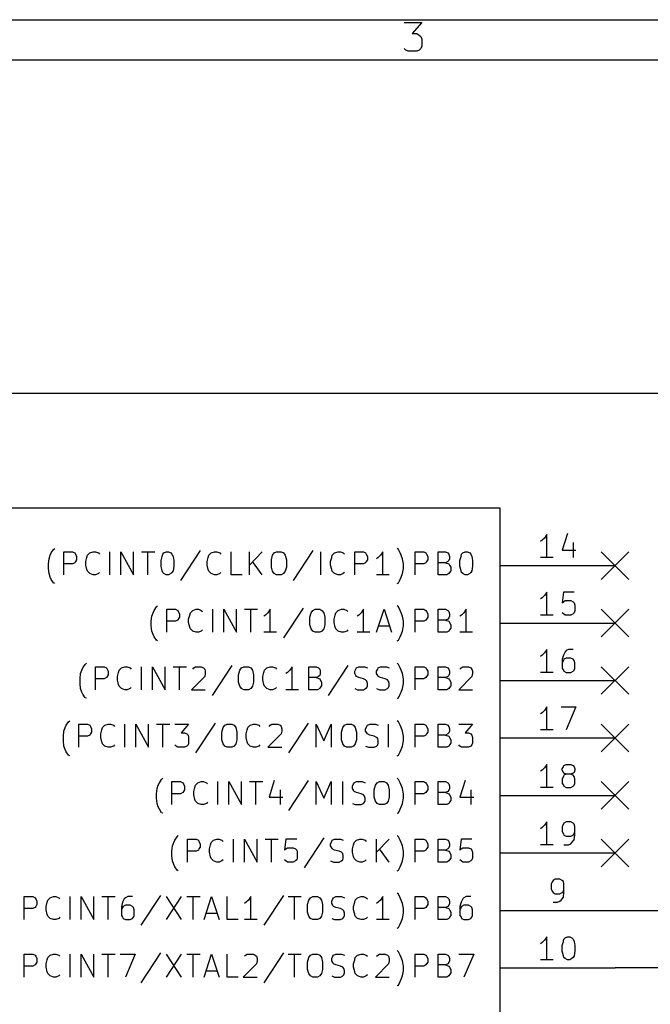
# Model space of a CAD drawing. Extents: x 4000 to 113000, y 4000 to 78670.
# Tile 7 of 9: x 51640 to 62613, y 61535 to 78670. Entities that reach past the tile are written whole.
import ezdxf

# ---------------------------------------------------------------- set-up
doc = ezdxf.new("R2010")
doc.units = 0
for name, color, linetype in [('BLACK', 1, 'CONTINUOUS'), ('BLUE', 2, 'CONTINUOUS'), ('CYAN', 4, 'CONTINUOUS'), ('GREEN', 3, 'CONTINUOUS'), ('LIGHTYELLOW', 24, 'CONTINUOUS'), ('RED', 5, 'CONTINUOUS')]:
    doc.layers.add(name, color=color, linetype=linetype)

msp = doc.modelspace()

# ---------------------------------------------------------------- linework, layer by layer
at = {"layer": 'BLACK'}
for p, q in [((4000, 78670), (113000, 78670)), ((58330, 78620), (58640, 78620)), ((58640, 78620), (58470, 78430)), ((58470, 78430), (58550, 78430)), ((58550, 78430), (58590, 78400)), ((58590, 78400), (58620, 78380)), ((58620, 78380), (58640, 78330)), ((58640, 78330), (58640, 78210)), ((58360, 78140), (58330, 78170)), ((58400, 78120), (58360, 78140)), ((58590, 78140), (58550, 78120)), ((58620, 78170), (58590, 78140)), ((58640, 78210), (58620, 78170)), ((4700, 77970), (112300, 77970)), ((58550, 78120), (58400, 78120))]:
    msp.add_line(p, q, dxfattribs=at)
at = {"layer": 'BLUE'}
for p, q in [((61760, 69410), (62240, 68930)), ((62240, 69410), (61760, 68930)), ((61760, 68410), (62240, 67930)), ((62240, 68410), (61760, 67930)), ((61760, 67410), (62240, 66930)), ((62240, 67410), (61760, 66930)), ((61760, 66410), (62240, 65930)), ((62240, 66410), (61760, 65930)), ((61760, 65410), (62240, 64930)), ((62240, 65410), (61760, 64930)), ((61760, 64410), (62240, 63930)), ((62240, 64410), (61760, 63930))]:
    msp.add_line(p, q, dxfattribs=at)
at = {"layer": 'CYAN'}
for p, q in [((52190, 69390), (52230, 69450)), ((52230, 69450), (52250, 69470)), ((52410, 69010), (52410, 69410)), ((52410, 69410), (52560, 69410)), ((52560, 69410), (52600, 69390)), ((52860, 69390), (52920, 69410)), ((52920, 69410), (52960, 69410)), ((52960, 69410), (53010, 69390)), ((53210, 69010), (53210, 69410)), ((53400, 69010), (53400, 69410)), ((53400, 69410), (53620, 69010)), ((53620, 69010), (53620, 69410)), ((53760, 69410), (53990, 69410)), ((53870, 69010), (53870, 69410)), ((54150, 69390), (54190, 69410)), ((54190, 69410), (54230, 69410)), ((54230, 69410), (54270, 69390)), ((54780, 69430), (54440, 68910)), ((54970, 69390), (55030, 69410)), ((55030, 69410), (55070, 69410)), ((55070, 69410), (55120, 69390)), ((55320, 69010), (55320, 69410)), ((55640, 69010), (55640, 69410)), ((55860, 69410), (55640, 69180)), ((56070, 69390), (56110, 69410)), ((56110, 69410), (56190, 69410)), ((56190, 69410), (56230, 69390)), ((56740, 69430), (56400, 68910)), ((56880, 69010), (56880, 69410)), ((57120, 69390), (57180, 69410)), ((57180, 69410), (57220, 69410)), ((57220, 69410), (57270, 69390)), ((57470, 69010), (57470, 69410)), ((57470, 69410), (57620, 69410)), ((57620, 69410), (57660, 69390)), ((57960, 69410), (57920, 69350)), ((57960, 69010), (57960, 69410)), ((58230, 69450), (58210, 69470)), ((58260, 69390), (58230, 69450)), ((58520, 69010), (58520, 69410)), ((58520, 69410), (58670, 69410)), ((58670, 69410), (58710, 69390)), ((58920, 69010), (58920, 69410)), ((58920, 69410), (59050, 69410)), ((59050, 69410), (59090, 69390)), ((59350, 69390), (59390, 69410)), ((59390, 69410), (59430, 69410)), ((59430, 69410), (59470, 69390)), ((52140, 69200), (52150, 69290)), ((52150, 69290), (52170, 69350)), ((52170, 69350), (52190, 69390)), ((52600, 69390), (52610, 69370)), ((52610, 69240), (52600, 69220)), ((52610, 69370), (52630, 69330)), ((52630, 69270), (52610, 69240)), ((52630, 69330), (52630, 69270)), ((52790, 69240), (52810, 69310)), ((52790, 69180), (52790, 69240)), ((52810, 69310), (52820, 69350)), ((52820, 69350), (52860, 69390)), ((53010, 69390), (53030, 69370)), ((54100, 69260), (54120, 69330)), ((54100, 69160), (54100, 69260)), ((54120, 69330), (54130, 69370)), ((54130, 69370), (54150, 69390)), ((54270, 69390), (54290, 69370)), ((54290, 69370), (54310, 69330)), ((54310, 69330), (54320, 69260)), ((54320, 69260), (54320, 69160)), ((54900, 69240), (54920, 69310)), ((54900, 69180), (54900, 69240)), ((54920, 69310), (54930, 69350)), ((54930, 69350), (54970, 69390)), ((55120, 69390), (55140, 69370)), ((55860, 69010), (55690, 69240)), ((56020, 69270), (56040, 69350)), ((56020, 69140), (56020, 69270)), ((56040, 69350), (56070, 69390)), ((56230, 69390), (56260, 69350)), ((56260, 69350), (56280, 69270)), ((56280, 69270), (56280, 69140)), ((57050, 69240), (57070, 69310)), ((57050, 69180), (57050, 69240)), ((57070, 69310), (57080, 69350)), ((57080, 69350), (57120, 69390)), ((57270, 69390), (57290, 69370)), ((57660, 69390), (57670, 69370)), ((57670, 69240), (57660, 69220)), ((57670, 69370), (57690, 69330)), ((57690, 69270), (57670, 69240)), ((57690, 69330), (57690, 69270)), ((57880, 69310), (57850, 69290)), ((57920, 69350), (57880, 69310)), ((58280, 69350), (58260, 69390)), ((58300, 69290), (58280, 69350)), ((58320, 69200), (58300, 69290)), ((58710, 69390), (58720, 69370)), ((58720, 69240), (58710, 69220)), ((58720, 69370), (58740, 69330)), ((58740, 69270), (58720, 69240)), ((58740, 69330), (58740, 69270)), ((59090, 69240), (59050, 69220)), ((59090, 69390), (59110, 69370)), ((59110, 69260), (59090, 69240)), ((59110, 69370), (59120, 69330)), ((59120, 69290), (59110, 69260)), ((59120, 69330), (59120, 69290)), ((59300, 69260), (59320, 69330)), ((59300, 69160), (59300, 69260)), ((59320, 69330), (59330, 69370)), ((59330, 69370), (59350, 69390)), ((59470, 69390), (59490, 69370)), ((59490, 69370), (59510, 69330)), ((59510, 69330), (59520, 69260)), ((59520, 69260), (59520, 69160)), ((52140, 69120), (52140, 69200)), ((52150, 69030), (52140, 69120)), ((52560, 69200), (52410, 69200)), ((52600, 69220), (52560, 69200)), ((52810, 69100), (52790, 69180)), ((52820, 69070), (52810, 69100)), ((52860, 69030), (52820, 69070)), ((54120, 69080), (54100, 69160)), ((54130, 69050), (54120, 69080)), ((54310, 69080), (54290, 69050)), ((54320, 69160), (54310, 69080)), ((54920, 69100), (54900, 69180)), ((54930, 69070), (54920, 69100)), ((54970, 69030), (54930, 69070)), ((56040, 69070), (56020, 69140)), ((56070, 69030), (56040, 69070)), ((56260, 69070), (56230, 69030)), ((56280, 69140), (56260, 69070)), ((57070, 69100), (57050, 69180)), ((57080, 69070), (57070, 69100)), ((57120, 69030), (57080, 69070)), ((57620, 69200), (57470, 69200)), ((57660, 69220), (57620, 69200)), ((58300, 69030), (58320, 69120)), ((58320, 69120), (58320, 69200)), ((58670, 69200), (58520, 69200)), ((58710, 69220), (58670, 69200)), ((59050, 69220), (58920, 69220)), ((59050, 69220), (59110, 69200)), ((59110, 69200), (59120, 69180)), ((59120, 69180), (59140, 69140)), ((59140, 69080), (59120, 69050)), ((59140, 69140), (59140, 69080)), ((59320, 69080), (59300, 69160)), ((59330, 69050), (59320, 69080)), ((59510, 69080), (59490, 69050)), ((59520, 69160), (59510, 69080)), ((52170, 68970), (52150, 69030)), ((52190, 68930), (52170, 68970)), ((52230, 68870), (52190, 68930)), ((52920, 69010), (52860, 69030)), ((52960, 69010), (52920, 69010)), ((53010, 69030), (52960, 69010)), ((53030, 69050), (53010, 69030)), ((54150, 69030), (54130, 69050)), ((54190, 69010), (54150, 69030)), ((54230, 69010), (54190, 69010)), ((54270, 69030), (54230, 69010)), ((54290, 69050), (54270, 69030)), ((55030, 69010), (54970, 69030)), ((55070, 69010), (55030, 69010)), ((55120, 69030), (55070, 69010)), ((55140, 69050), (55120, 69030)), ((55510, 69010), (55320, 69010)), ((56110, 69010), (56070, 69030)), ((56190, 69010), (56110, 69010)), ((56230, 69030), (56190, 69010)), ((57180, 69010), (57120, 69030)), ((57220, 69010), (57180, 69010)), ((57270, 69030), (57220, 69010)), ((57290, 69050), (57270, 69030)), ((58070, 69010), (57850, 69010)), ((58230, 68870), (58260, 68930)), ((58260, 68930), (58280, 68970)), ((58280, 68970), (58300, 69030)), ((59070, 69010), (58920, 69010)), ((59110, 69030), (59070, 69010)), ((59120, 69050), (59110, 69030)), ((59350, 69030), (59330, 69050)), ((59390, 69010), (59350, 69030)), ((59430, 69010), (59390, 69010)), ((59470, 69030), (59430, 69010)), ((59490, 69050), (59470, 69030)), ((52250, 68860), (52230, 68870)), ((58210, 68860), (58230, 68870)), ((53960, 68350), (53980, 68390)), ((53980, 68390), (54020, 68450)), ((54020, 68450), (54040, 68470)), ((54200, 68010), (54200, 68410)), ((54200, 68410), (54350, 68410)), ((54350, 68410), (54390, 68390)), ((54390, 68390), (54400, 68370)), ((54400, 68370), (54420, 68330)), ((54610, 68350), (54650, 68390)), ((54650, 68390), (54710, 68410)), ((54710, 68410), (54750, 68410)), ((54750, 68410), (54800, 68390)), ((54800, 68390), (54820, 68370)), ((55000, 68010), (55000, 68410)), ((55190, 68010), (55190, 68410)), ((55190, 68410), (55410, 68010)), ((55410, 68010), (55410, 68410)), ((55550, 68410), (55780, 68410)), ((55660, 68010), (55660, 68410)), ((56000, 68410), (55960, 68350)), ((56000, 68010), (56000, 68410)), ((56570, 68430), (56230, 67910)), ((56710, 68350), (56740, 68390)), ((56740, 68390), (56780, 68410)), ((56780, 68410), (56860, 68410)), ((56860, 68410), (56900, 68390)), ((56900, 68390), (56930, 68350)), ((57140, 68350), (57180, 68390)), ((57180, 68390), (57240, 68410)), ((57240, 68410), (57280, 68410)), ((57280, 68410), (57330, 68390)), ((57330, 68390), (57350, 68370)), ((57620, 68410), (57580, 68350)), ((57620, 68010), (57620, 68410)), ((57850, 68010), (57980, 68410)), ((57980, 68410), (58110, 68010)), ((58230, 68450), (58210, 68470)), ((58260, 68390), (58230, 68450)), ((58280, 68350), (58260, 68390)), ((58520, 68010), (58520, 68410)), ((58520, 68410), (58670, 68410)), ((58670, 68410), (58710, 68390)), ((58710, 68390), (58720, 68370)), ((58720, 68370), (58740, 68330)), ((58920, 68010), (58920, 68410)), ((58920, 68410), (59050, 68410)), ((59050, 68410), (59090, 68390)), ((59090, 68390), (59110, 68370)), ((59110, 68370), (59120, 68330)), ((59410, 68410), (59370, 68350)), ((59410, 68010), (59410, 68410)), ((53930, 68200), (53940, 68290)), ((53930, 68120), (53930, 68200)), ((53940, 68290), (53960, 68350)), ((54350, 68200), (54200, 68200)), ((54390, 68220), (54350, 68200)), ((54400, 68240), (54390, 68220)), ((54420, 68270), (54400, 68240)), ((54420, 68330), (54420, 68270)), ((54580, 68240), (54600, 68310)), ((54580, 68180), (54580, 68240)), ((54600, 68310), (54610, 68350)), ((55920, 68310), (55890, 68290)), ((55960, 68350), (55920, 68310)), ((56690, 68270), (56710, 68350)), ((56690, 68140), (56690, 68270)), ((56930, 68350), (56950, 68270)), ((56950, 68270), (56950, 68140)), ((57110, 68240), (57130, 68310)), ((57110, 68180), (57110, 68240)), ((57130, 68310), (57140, 68350)), ((57540, 68310), (57510, 68290)), ((57580, 68350), (57540, 68310)), ((58300, 68290), (58280, 68350)), ((58320, 68200), (58300, 68290)), ((58320, 68120), (58320, 68200)), ((58670, 68200), (58520, 68200)), ((58710, 68220), (58670, 68200)), ((58720, 68240), (58710, 68220)), ((58740, 68270), (58720, 68240)), ((58740, 68330), (58740, 68270)), ((59050, 68220), (58920, 68220)), ((59090, 68240), (59050, 68220)), ((59050, 68220), (59110, 68200)), ((59110, 68260), (59090, 68240)), ((59120, 68290), (59110, 68260)), ((59110, 68200), (59120, 68180)), ((59120, 68330), (59120, 68290)), ((59330, 68310), (59300, 68290)), ((59370, 68350), (59330, 68310)), ((53940, 68030), (53930, 68120)), ((53960, 67970), (53940, 68030)), ((54600, 68100), (54580, 68180)), ((54610, 68070), (54600, 68100)), ((54650, 68030), (54610, 68070)), ((54710, 68010), (54650, 68030)), ((54800, 68030), (54750, 68010)), ((54820, 68050), (54800, 68030)), ((56710, 68070), (56690, 68140)), ((56740, 68030), (56710, 68070)), ((56780, 68010), (56740, 68030)), ((56900, 68030), (56860, 68010)), ((56930, 68070), (56900, 68030)), ((56950, 68140), (56930, 68070)), ((57130, 68100), (57110, 68180)), ((57140, 68070), (57130, 68100)), ((57180, 68030), (57140, 68070)), ((57240, 68010), (57180, 68030)), ((57330, 68030), (57280, 68010)), ((57350, 68050), (57330, 68030)), ((57890, 68120), (58080, 68120)), ((58280, 67970), (58300, 68030)), ((58300, 68030), (58320, 68120)), ((59110, 68030), (59070, 68010)), ((59120, 68050), (59110, 68030)), ((59120, 68180), (59140, 68140)), ((59140, 68080), (59120, 68050)), ((59140, 68140), (59140, 68080)), ((53980, 67930), (53960, 67970)), ((54020, 67870), (53980, 67930)), ((54040, 67860), (54020, 67870)), ((54750, 68010), (54710, 68010)), ((56110, 68010), (55890, 68010)), ((56860, 68010), (56780, 68010)), ((57280, 68010), (57240, 68010)), ((57730, 68010), (57510, 68010)), ((58210, 67860), (58230, 67870)), ((58230, 67870), (58260, 67930)), ((58260, 67930), (58280, 67970)), ((59070, 68010), (58920, 68010)), ((59520, 68010), (59300, 68010)), ((52700, 67290), (52720, 67350)), ((52720, 67350), (52740, 67390)), ((52740, 67390), (52780, 67450)), ((52780, 67450), (52800, 67470)), ((52960, 67010), (52960, 67410)), ((52960, 67410), (53110, 67410)), ((53110, 67410), (53150, 67390)), ((53150, 67390), (53160, 67370)), ((53160, 67370), (53180, 67330)), ((53360, 67310), (53370, 67350)), ((53370, 67350), (53410, 67390)), ((53410, 67390), (53470, 67410)), ((53470, 67410), (53510, 67410)), ((53510, 67410), (53560, 67390)), ((53560, 67390), (53580, 67370)), ((53760, 67010), (53760, 67410)), ((53950, 67010), (53950, 67410)), ((53950, 67410), (54170, 67010)), ((54170, 67010), (54170, 67410)), ((54310, 67410), (54540, 67410)), ((54420, 67010), (54420, 67410)), ((54650, 67370), (54670, 67390)), ((54670, 67390), (54700, 67410)), ((54700, 67410), (54800, 67410)), ((54800, 67410), (54840, 67390)), ((54840, 67390), (54860, 67370)), ((54860, 67370), (54870, 67330)), ((55330, 67430), (54990, 66910)), ((55450, 67270), (55470, 67350)), ((55470, 67350), (55500, 67390)), ((55500, 67390), (55540, 67410)), ((55540, 67410), (55620, 67410)), ((55620, 67410), (55660, 67390)), ((55660, 67390), (55690, 67350)), ((55690, 67350), (55710, 67270)), ((55890, 67310), (55900, 67350)), ((55900, 67350), (55940, 67390)), ((55940, 67390), (56000, 67410)), ((56000, 67410), (56040, 67410)), ((56040, 67410), (56090, 67390)), ((56090, 67390), (56110, 67370)), ((56340, 67350), (56300, 67310)), ((56380, 67410), (56340, 67350)), ((56380, 67010), (56380, 67410)), ((56670, 67010), (56670, 67410)), ((56670, 67410), (56800, 67410)), ((56800, 67410), (56840, 67390)), ((56840, 67390), (56860, 67370)), ((56860, 67370), (56870, 67330)), ((57350, 67430), (57010, 66910)), ((57470, 67330), (57490, 67370)), ((57490, 67370), (57500, 67390)), ((57500, 67390), (57540, 67410)), ((57540, 67410), (57640, 67410)), ((57640, 67410), (57690, 67390)), ((57850, 67330), (57870, 67370)), ((57870, 67370), (57880, 67390)), ((57880, 67390), (57920, 67410)), ((57920, 67410), (58020, 67410)), ((58020, 67410), (58070, 67390)), ((58230, 67450), (58210, 67470)), ((58260, 67390), (58230, 67450)), ((58280, 67350), (58260, 67390)), ((58300, 67290), (58280, 67350)), ((58520, 67010), (58520, 67410)), ((58520, 67410), (58670, 67410)), ((58670, 67410), (58710, 67390)), ((58710, 67390), (58720, 67370)), ((58720, 67370), (58740, 67330)), ((58920, 67010), (58920, 67410)), ((58920, 67410), (59050, 67410)), ((59050, 67410), (59090, 67390)), ((59090, 67390), (59110, 67370)), ((59110, 67370), (59120, 67330)), ((59300, 67370), (59320, 67390)), ((59320, 67390), (59350, 67410)), ((59350, 67410), (59450, 67410)), ((59450, 67410), (59490, 67390)), ((59490, 67390), (59510, 67370)), ((59510, 67370), (59520, 67330)), ((52690, 67200), (52700, 67290)), ((52690, 67120), (52690, 67200)), ((53110, 67200), (52960, 67200)), ((53150, 67220), (53110, 67200)), ((53160, 67240), (53150, 67220)), ((53180, 67270), (53160, 67240)), ((53180, 67330), (53180, 67270)), ((53340, 67240), (53360, 67310)), ((53340, 67180), (53340, 67240)), ((53360, 67100), (53340, 67180)), ((54860, 67240), (54630, 67010)), ((54870, 67290), (54860, 67240)), ((54870, 67330), (54870, 67290)), ((55450, 67140), (55450, 67270)), ((55710, 67270), (55710, 67140)), ((55870, 67240), (55890, 67310)), ((55870, 67180), (55870, 67240)), ((55890, 67100), (55870, 67180)), ((56300, 67310), (56270, 67290)), ((56800, 67220), (56670, 67220)), ((56840, 67240), (56800, 67220)), ((56800, 67220), (56860, 67200)), ((56860, 67260), (56840, 67240)), ((56870, 67290), (56860, 67260)), ((56860, 67200), (56870, 67180)), ((56870, 67330), (56870, 67290)), ((56870, 67180), (56890, 67140)), ((57470, 67290), (57470, 67330)), ((57490, 67260), (57470, 67290)), ((57500, 67240), (57490, 67260)), ((57540, 67220), (57500, 67240)), ((57620, 67200), (57540, 67220)), ((57660, 67180), (57620, 67200)), ((57680, 67160), (57660, 67180)), ((57850, 67290), (57850, 67330)), ((57870, 67260), (57850, 67290)), ((57880, 67240), (57870, 67260)), ((57920, 67220), (57880, 67240)), ((58000, 67200), (57920, 67220)), ((58040, 67180), (58000, 67200)), ((58060, 67160), (58040, 67180)), ((58320, 67200), (58300, 67290)), ((58320, 67120), (58320, 67200)), ((58670, 67200), (58520, 67200)), ((58710, 67220), (58670, 67200)), ((58720, 67240), (58710, 67220)), ((58740, 67270), (58720, 67240)), ((58740, 67330), (58740, 67270)), ((59050, 67220), (58920, 67220)), ((59090, 67240), (59050, 67220)), ((59050, 67220), (59110, 67200)), ((59110, 67260), (59090, 67240)), ((59120, 67290), (59110, 67260)), ((59110, 67200), (59120, 67180)), ((59120, 67330), (59120, 67290)), ((59120, 67180), (59140, 67140)), ((59510, 67240), (59280, 67010)), ((59520, 67290), (59510, 67240)), ((59520, 67330), (59520, 67290)), ((52700, 67030), (52690, 67120)), ((52720, 66970), (52700, 67030)), ((53370, 67070), (53360, 67100)), ((53410, 67030), (53370, 67070)), ((53470, 67010), (53410, 67030)), ((53510, 67010), (53470, 67010)), ((53560, 67030), (53510, 67010)), ((53580, 67050), (53560, 67030)), ((54630, 67010), (54870, 67010)), ((55470, 67070), (55450, 67140)), ((55500, 67030), (55470, 67070)), ((55540, 67010), (55500, 67030)), ((55620, 67010), (55540, 67010)), ((55660, 67030), (55620, 67010)), ((55690, 67070), (55660, 67030)), ((55710, 67140), (55690, 67070)), ((55900, 67070), (55890, 67100)), ((55940, 67030), (55900, 67070)), ((56000, 67010), (55940, 67030)), ((56040, 67010), (56000, 67010)), ((56090, 67030), (56040, 67010)), ((56110, 67050), (56090, 67030)), ((56490, 67010), (56270, 67010)), ((56820, 67010), (56670, 67010)), ((56860, 67030), (56820, 67010)), ((56870, 67050), (56860, 67030)), ((56890, 67080), (56870, 67050)), ((56890, 67140), (56890, 67080)), ((57470, 67030), (57520, 67010)), ((57520, 67010), (57620, 67010)), ((57620, 67010), (57660, 67030)), ((57660, 67030), (57680, 67050)), ((57690, 67120), (57680, 67160)), ((57680, 67050), (57690, 67080)), ((57690, 67080), (57690, 67120)), ((57850, 67030), (57900, 67010)), ((57900, 67010), (58000, 67010)), ((58000, 67010), (58040, 67030)), ((58040, 67030), (58060, 67050)), ((58070, 67120), (58060, 67160)), ((58060, 67050), (58070, 67080)), ((58070, 67080), (58070, 67120)), ((58280, 66970), (58300, 67030)), ((58300, 67030), (58320, 67120)), ((59070, 67010), (58920, 67010)), ((59110, 67030), (59070, 67010)), ((59120, 67050), (59110, 67030)), ((59140, 67080), (59120, 67050)), ((59140, 67140), (59140, 67080)), ((59280, 67010), (59520, 67010)), ((52740, 66930), (52720, 66970)), ((52780, 66870), (52740, 66930)), ((52800, 66860), (52780, 66870)), ((58210, 66860), (58230, 66870)), ((58230, 66870), (58260, 66930)), ((58260, 66930), (58280, 66970)), ((52410, 66290), (52430, 66350)), ((52430, 66350), (52450, 66390)), ((52450, 66390), (52490, 66450)), ((52490, 66450), (52510, 66470)), ((52670, 66010), (52670, 66410)), ((52670, 66410), (52820, 66410)), ((52820, 66410), (52860, 66390)), ((52860, 66390), (52870, 66370)), ((52870, 66370), (52890, 66330)), ((52890, 66330), (52890, 66270)), ((53070, 66310), (53080, 66350)), ((53080, 66350), (53120, 66390)), ((53120, 66390), (53180, 66410)), ((53180, 66410), (53220, 66410)), ((53220, 66410), (53270, 66390)), ((53270, 66390), (53290, 66370)), ((53470, 66010), (53470, 66410)), ((53660, 66010), (53660, 66410)), ((53660, 66410), (53880, 66010)), ((53880, 66010), (53880, 66410)), ((54020, 66410), (54250, 66410)), ((54130, 66010), (54130, 66410)), ((54340, 66410), (54580, 66410)), ((54580, 66410), (54450, 66260)), ((55040, 66430), (54700, 65910)), ((55160, 66270), (55180, 66350)), ((55180, 66350), (55210, 66390)), ((55210, 66390), (55250, 66410)), ((55250, 66410), (55330, 66410)), ((55330, 66410), (55370, 66390)), ((55370, 66390), (55400, 66350)), ((55400, 66350), (55420, 66270)), ((55600, 66310), (55610, 66350)), ((55610, 66350), (55650, 66390)), ((55650, 66390), (55710, 66410)), ((55710, 66410), (55750, 66410)), ((55750, 66410), (55800, 66390)), ((55800, 66390), (55820, 66370)), ((55980, 66370), (56000, 66390)), ((56000, 66390), (56030, 66410)), ((56030, 66410), (56130, 66410)), ((56130, 66410), (56170, 66390)), ((56170, 66390), (56190, 66370)), ((56190, 66370), (56200, 66330)), ((56200, 66330), (56200, 66290)), ((56660, 66430), (56320, 65910)), ((56800, 66010), (56800, 66410)), ((56800, 66410), (56930, 66120)), ((56930, 66120), (57060, 66410)), ((57060, 66410), (57060, 66010)), ((57240, 66270), (57260, 66350)), ((57260, 66350), (57290, 66390)), ((57290, 66390), (57330, 66410)), ((57330, 66410), (57410, 66410)), ((57410, 66410), (57450, 66390)), ((57450, 66390), (57480, 66350)), ((57480, 66350), (57500, 66270)), ((57660, 66330), (57680, 66370)), ((57660, 66290), (57660, 66330)), ((57680, 66370), (57690, 66390)), ((57690, 66390), (57730, 66410)), ((57730, 66410), (57830, 66410)), ((57830, 66410), (57880, 66390)), ((58060, 66010), (58060, 66410)), ((58230, 66450), (58210, 66470)), ((58260, 66390), (58230, 66450)), ((58280, 66350), (58260, 66390)), ((58300, 66290), (58280, 66350)), ((58520, 66010), (58520, 66410)), ((58520, 66410), (58670, 66410)), ((58670, 66410), (58710, 66390)), ((58710, 66390), (58720, 66370)), ((58720, 66370), (58740, 66330)), ((58740, 66330), (58740, 66270)), ((58920, 66010), (58920, 66410)), ((58920, 66410), (59050, 66410)), ((59050, 66410), (59090, 66390)), ((59090, 66390), (59110, 66370)), ((59110, 66370), (59120, 66330)), ((59120, 66330), (59120, 66290)), ((59280, 66410), (59520, 66410)), ((59520, 66410), (59390, 66260)), ((52400, 66200), (52410, 66290)), ((52400, 66120), (52400, 66200)), ((52820, 66200), (52670, 66200)), ((52860, 66220), (52820, 66200)), ((52870, 66240), (52860, 66220)), ((52890, 66270), (52870, 66240)), ((53050, 66240), (53070, 66310)), ((53050, 66180), (53050, 66240)), ((53070, 66100), (53050, 66180)), ((54450, 66260), (54510, 66260)), ((54510, 66260), (54550, 66240)), ((54550, 66240), (54570, 66220)), ((54570, 66220), (54580, 66180)), ((54580, 66180), (54580, 66080)), ((55160, 66140), (55160, 66270)), ((55420, 66270), (55420, 66140)), ((55580, 66240), (55600, 66310)), ((55580, 66180), (55580, 66240)), ((55600, 66100), (55580, 66180)), ((56190, 66240), (55960, 66010)), ((56200, 66290), (56190, 66240)), ((57240, 66140), (57240, 66270)), ((57500, 66270), (57500, 66140)), ((57680, 66260), (57660, 66290)), ((57690, 66240), (57680, 66260)), ((57730, 66220), (57690, 66240)), ((57810, 66200), (57730, 66220)), ((57850, 66180), (57810, 66200)), ((57870, 66160), (57850, 66180)), ((57880, 66120), (57870, 66160)), ((58320, 66200), (58300, 66290)), ((58320, 66120), (58320, 66200)), ((58670, 66200), (58520, 66200)), ((58710, 66220), (58670, 66200)), ((58720, 66240), (58710, 66220)), ((58740, 66270), (58720, 66240)), ((59050, 66220), (58920, 66220)), ((59090, 66240), (59050, 66220)), ((59050, 66220), (59110, 66200)), ((59110, 66260), (59090, 66240)), ((59120, 66290), (59110, 66260)), ((59110, 66200), (59120, 66180)), ((59120, 66180), (59140, 66140)), ((59390, 66260), (59450, 66260)), ((59450, 66260), (59490, 66240)), ((59490, 66240), (59510, 66220)), ((59510, 66220), (59520, 66180)), ((59520, 66180), (59520, 66080)), ((52410, 66030), (52400, 66120)), ((52430, 65970), (52410, 66030)), ((52450, 65930), (52430, 65970)), ((53080, 66070), (53070, 66100)), ((53120, 66030), (53080, 66070)), ((53180, 66010), (53120, 66030)), ((53220, 66010), (53180, 66010)), ((53270, 66030), (53220, 66010)), ((53290, 66050), (53270, 66030)), ((54360, 66030), (54340, 66050)), ((54390, 66010), (54360, 66030)), ((54510, 66010), (54390, 66010)), ((54550, 66030), (54510, 66010)), ((54570, 66050), (54550, 66030)), ((54580, 66080), (54570, 66050)), ((55180, 66070), (55160, 66140)), ((55210, 66030), (55180, 66070)), ((55250, 66010), (55210, 66030)), ((55330, 66010), (55250, 66010)), ((55370, 66030), (55330, 66010)), ((55400, 66070), (55370, 66030)), ((55420, 66140), (55400, 66070)), ((55610, 66070), (55600, 66100)), ((55650, 66030), (55610, 66070)), ((55710, 66010), (55650, 66030)), ((55750, 66010), (55710, 66010)), ((55800, 66030), (55750, 66010)), ((55820, 66050), (55800, 66030)), ((55960, 66010), (56200, 66010)), ((57260, 66070), (57240, 66140)), ((57290, 66030), (57260, 66070)), ((57330, 66010), (57290, 66030)), ((57410, 66010), (57330, 66010)), ((57450, 66030), (57410, 66010)), ((57480, 66070), (57450, 66030)), ((57500, 66140), (57480, 66070)), ((57660, 66030), (57710, 66010)), ((57710, 66010), (57810, 66010)), ((57810, 66010), (57850, 66030)), ((57850, 66030), (57870, 66050)), ((57870, 66050), (57880, 66080)), ((57880, 66080), (57880, 66120)), ((58260, 65930), (58280, 65970)), ((58280, 65970), (58300, 66030)), ((58300, 66030), (58320, 66120)), ((59070, 66010), (58920, 66010)), ((59110, 66030), (59070, 66010)), ((59120, 66050), (59110, 66030)), ((59140, 66080), (59120, 66050)), ((59140, 66140), (59140, 66080)), ((59300, 66030), (59280, 66050)), ((59330, 66010), (59300, 66030)), ((59450, 66010), (59330, 66010)), ((59490, 66030), (59450, 66010)), ((59510, 66050), (59490, 66030)), ((59520, 66080), (59510, 66050)), ((52490, 65870), (52450, 65930)), ((52510, 65860), (52490, 65870)), ((58210, 65860), (58230, 65870)), ((58230, 65870), (58260, 65930)), ((54110, 65450), (54130, 65470)), ((58230, 65450), (58210, 65470)), ((54020, 65200), (54030, 65290)), ((54030, 65290), (54050, 65350)), ((54050, 65350), (54070, 65390)), ((54070, 65390), (54110, 65450)), ((54290, 65010), (54290, 65410)), ((54290, 65410), (54440, 65410)), ((54440, 65410), (54480, 65390)), ((54480, 65390), (54490, 65370)), ((54490, 65370), (54510, 65330)), ((54510, 65330), (54510, 65270)), ((54670, 65240), (54690, 65310)), ((54690, 65310), (54700, 65350)), ((54700, 65350), (54740, 65390)), ((54740, 65390), (54800, 65410)), ((54800, 65410), (54840, 65410)), ((54840, 65410), (54890, 65390)), ((54890, 65390), (54910, 65370)), ((55090, 65010), (55090, 65410)), ((55280, 65010), (55280, 65410)), ((55280, 65410), (55500, 65010)), ((55500, 65010), (55500, 65410)), ((55640, 65410), (55870, 65410)), ((55750, 65010), (55750, 65410)), ((56070, 65430), (55980, 65140)), ((56660, 65430), (56320, 64910)), ((56800, 65010), (56800, 65410)), ((56800, 65410), (56930, 65120)), ((56930, 65120), (57060, 65410)), ((57060, 65410), (57060, 65010)), ((57260, 65010), (57260, 65410)), ((57430, 65330), (57450, 65370)), ((57430, 65290), (57430, 65330)), ((57450, 65260), (57430, 65290)), ((57450, 65370), (57460, 65390)), ((57460, 65390), (57500, 65410)), ((57500, 65410), (57600, 65410)), ((57600, 65410), (57650, 65390)), ((57810, 65270), (57830, 65350)), ((57830, 65350), (57860, 65390)), ((57860, 65390), (57900, 65410)), ((57900, 65410), (57980, 65410)), ((57980, 65410), (58020, 65390)), ((58020, 65390), (58050, 65350)), ((58050, 65350), (58070, 65270)), ((58260, 65390), (58230, 65450)), ((58280, 65350), (58260, 65390)), ((58300, 65290), (58280, 65350)), ((58320, 65200), (58300, 65290)), ((58520, 65010), (58520, 65410)), ((58520, 65410), (58670, 65410)), ((58670, 65410), (58710, 65390)), ((58710, 65390), (58720, 65370)), ((58720, 65370), (58740, 65330)), ((58740, 65330), (58740, 65270)), ((58920, 65010), (58920, 65410)), ((58920, 65410), (59050, 65410)), ((59050, 65410), (59090, 65390)), ((59090, 65390), (59110, 65370)), ((59110, 65370), (59120, 65330)), ((59120, 65290), (59110, 65260)), ((59120, 65330), (59120, 65290)), ((59390, 65430), (59300, 65140)), ((54020, 65120), (54020, 65200)), ((54030, 65030), (54020, 65120)), ((54440, 65200), (54290, 65200)), ((54480, 65220), (54440, 65200)), ((54490, 65240), (54480, 65220)), ((54510, 65270), (54490, 65240)), ((54670, 65180), (54670, 65240)), ((54690, 65100), (54670, 65180)), ((55980, 65140), (56220, 65140)), ((56170, 65270), (56170, 65010)), ((57460, 65240), (57450, 65260)), ((57500, 65220), (57460, 65240)), ((57580, 65200), (57500, 65220)), ((57620, 65180), (57580, 65200)), ((57640, 65160), (57620, 65180)), ((57650, 65120), (57640, 65160)), ((57650, 65080), (57650, 65120)), ((57810, 65140), (57810, 65270)), ((57830, 65070), (57810, 65140)), ((58070, 65140), (58050, 65070)), ((58070, 65270), (58070, 65140)), ((58300, 65030), (58320, 65120)), ((58320, 65120), (58320, 65200)), ((58670, 65200), (58520, 65200)), ((58710, 65220), (58670, 65200)), ((58720, 65240), (58710, 65220)), ((58740, 65270), (58720, 65240)), ((59050, 65220), (58920, 65220)), ((59090, 65240), (59050, 65220)), ((59050, 65220), (59110, 65200)), ((59110, 65260), (59090, 65240)), ((59110, 65200), (59120, 65180)), ((59120, 65180), (59140, 65140)), ((59140, 65140), (59140, 65080)), ((59300, 65140), (59540, 65140)), ((59490, 65270), (59490, 65010)), ((54050, 64970), (54030, 65030)), ((54070, 64930), (54050, 64970)), ((54700, 65070), (54690, 65100)), ((54740, 65030), (54700, 65070)), ((54800, 65010), (54740, 65030)), ((54840, 65010), (54800, 65010)), ((54890, 65030), (54840, 65010)), ((54910, 65050), (54890, 65030)), ((57430, 65030), (57480, 65010)), ((57480, 65010), (57580, 65010)), ((57580, 65010), (57620, 65030)), ((57620, 65030), (57640, 65050)), ((57640, 65050), (57650, 65080)), ((57860, 65030), (57830, 65070)), ((57900, 65010), (57860, 65030)), ((57980, 65010), (57900, 65010)), ((58020, 65030), (57980, 65010)), ((58050, 65070), (58020, 65030)), ((58260, 64930), (58280, 64970)), ((58280, 64970), (58300, 65030)), ((59070, 65010), (58920, 65010)), ((59110, 65030), (59070, 65010)), ((59120, 65050), (59110, 65030)), ((59140, 65080), (59120, 65050)), ((54110, 64870), (54070, 64930)), ((54130, 64860), (54110, 64870)), ((58210, 64860), (58230, 64870)), ((58230, 64870), (58260, 64930)), ((54340, 64390), (54380, 64450)), ((54380, 64450), (54400, 64470)), ((56930, 64430), (56590, 63910)), ((58230, 64450), (58210, 64470)), ((58260, 64390), (58230, 64450)), ((54290, 64200), (54300, 64290)), ((54300, 64290), (54320, 64350)), ((54320, 64350), (54340, 64390)), ((54560, 64010), (54560, 64410)), ((54560, 64410), (54710, 64410)), ((54710, 64410), (54750, 64390)), ((54750, 64390), (54760, 64370)), ((54760, 64370), (54780, 64330)), ((54780, 64270), (54760, 64240)), ((54780, 64330), (54780, 64270)), ((54940, 64240), (54960, 64310)), ((54960, 64310), (54970, 64350)), ((54970, 64350), (55010, 64390)), ((55010, 64390), (55070, 64410)), ((55070, 64410), (55110, 64410)), ((55110, 64410), (55160, 64390)), ((55160, 64390), (55180, 64370)), ((55360, 64010), (55360, 64410)), ((55550, 64010), (55550, 64410)), ((55550, 64410), (55770, 64010)), ((55770, 64010), (55770, 64410)), ((55910, 64410), (56140, 64410)), ((56020, 64010), (56020, 64410)), ((56270, 64410), (56250, 64220)), ((56460, 64410), (56270, 64410)), ((56270, 64240), (56300, 64260)), ((56300, 64260), (56400, 64260)), ((56400, 64260), (56440, 64240)), ((57050, 64330), (57070, 64370)), ((57050, 64290), (57050, 64330)), ((57070, 64260), (57050, 64290)), ((57070, 64370), (57080, 64390)), ((57080, 64240), (57070, 64260)), ((57080, 64390), (57120, 64410)), ((57120, 64410), (57220, 64410)), ((57220, 64410), (57270, 64390)), ((57430, 64240), (57450, 64310)), ((57450, 64310), (57460, 64350)), ((57460, 64350), (57500, 64390)), ((57500, 64390), (57560, 64410)), ((57560, 64410), (57600, 64410)), ((57600, 64410), (57650, 64390)), ((57650, 64390), (57670, 64370)), ((57850, 64010), (57850, 64410)), ((58070, 64410), (57850, 64180)), ((58280, 64350), (58260, 64390)), ((58300, 64290), (58280, 64350)), ((58320, 64200), (58300, 64290)), ((58520, 64010), (58520, 64410)), ((58520, 64410), (58670, 64410)), ((58670, 64410), (58710, 64390)), ((58710, 64390), (58720, 64370)), ((58720, 64370), (58740, 64330)), ((58740, 64270), (58720, 64240)), ((58740, 64330), (58740, 64270)), ((58920, 64010), (58920, 64410)), ((58920, 64410), (59050, 64410)), ((59050, 64410), (59090, 64390)), ((59090, 64390), (59110, 64370)), ((59110, 64260), (59090, 64240)), ((59110, 64370), (59120, 64330)), ((59120, 64290), (59110, 64260)), ((59120, 64330), (59120, 64290)), ((59320, 64410), (59300, 64220)), ((59510, 64410), (59320, 64410)), ((59320, 64240), (59350, 64260)), ((59350, 64260), (59450, 64260)), ((59450, 64260), (59490, 64240)), ((54290, 64120), (54290, 64200)), ((54300, 64030), (54290, 64120)), ((54710, 64200), (54560, 64200)), ((54750, 64220), (54710, 64200)), ((54760, 64240), (54750, 64220)), ((54940, 64180), (54940, 64240)), ((54960, 64100), (54940, 64180)), ((54970, 64070), (54960, 64100)), ((56250, 64220), (56270, 64240)), ((56440, 64240), (56460, 64220)), ((56460, 64220), (56470, 64180)), ((56470, 64180), (56470, 64080)), ((57120, 64220), (57080, 64240)), ((57200, 64200), (57120, 64220)), ((57240, 64180), (57200, 64200)), ((57260, 64160), (57240, 64180)), ((57270, 64120), (57260, 64160)), ((57270, 64080), (57270, 64120)), ((57430, 64180), (57430, 64240)), ((57450, 64100), (57430, 64180)), ((57460, 64070), (57450, 64100)), ((58070, 64010), (57900, 64240)), ((58300, 64030), (58320, 64120)), ((58320, 64120), (58320, 64200)), ((58670, 64200), (58520, 64200)), ((58710, 64220), (58670, 64200)), ((58720, 64240), (58710, 64220)), ((59050, 64220), (58920, 64220)), ((59090, 64240), (59050, 64220)), ((59050, 64220), (59110, 64200)), ((59110, 64200), (59120, 64180)), ((59120, 64180), (59140, 64140)), ((59140, 64140), (59140, 64080)), ((59300, 64220), (59320, 64240)), ((59490, 64240), (59510, 64220)), ((59510, 64220), (59520, 64180)), ((59520, 64180), (59520, 64080)), ((54320, 63970), (54300, 64030)), ((54340, 63930), (54320, 63970)), ((54380, 63870), (54340, 63930)), ((55010, 64030), (54970, 64070)), ((55070, 64010), (55010, 64030)), ((55110, 64010), (55070, 64010)), ((55160, 64030), (55110, 64010)), ((55180, 64050), (55160, 64030)), ((56270, 64030), (56250, 64050)), ((56300, 64010), (56270, 64030)), ((56400, 64010), (56300, 64010)), ((56440, 64030), (56400, 64010)), ((56460, 64050), (56440, 64030)), ((56470, 64080), (56460, 64050)), ((57050, 64030), (57100, 64010)), ((57100, 64010), (57200, 64010)), ((57200, 64010), (57240, 64030)), ((57240, 64030), (57260, 64050)), ((57260, 64050), (57270, 64080)), ((57500, 64030), (57460, 64070)), ((57560, 64010), (57500, 64030)), ((57600, 64010), (57560, 64010)), ((57650, 64030), (57600, 64010)), ((57670, 64050), (57650, 64030)), ((58230, 63870), (58260, 63930)), ((58260, 63930), (58280, 63970)), ((58280, 63970), (58300, 64030)), ((59070, 64010), (58920, 64010)), ((59110, 64030), (59070, 64010)), ((59120, 64050), (59110, 64030)), ((59140, 64080), (59120, 64050)), ((59320, 64030), (59300, 64050)), ((59350, 64010), (59320, 64030)), ((59450, 64010), (59350, 64010)), ((59490, 64030), (59450, 64010)), ((59510, 64050), (59490, 64030)), ((59520, 64080), (59510, 64050)), ((54400, 63860), (54380, 63870)), ((58210, 63860), (58230, 63870)), ((51720, 63010), (51720, 63410)), ((51720, 63410), (51870, 63410)), ((51870, 63410), (51910, 63390)), ((52170, 63390), (52230, 63410)), ((52230, 63410), (52270, 63410)), ((52270, 63410), (52320, 63390)), ((52520, 63010), (52520, 63410)), ((52710, 63010), (52710, 63410)), ((52710, 63410), (52930, 63010)), ((52930, 63010), (52930, 63410)), ((53070, 63410), (53300, 63410)), ((53180, 63010), (53180, 63410)), ((53520, 63410), (53480, 63390)), ((53600, 63410), (53520, 63410)), ((54090, 63430), (53750, 62910)), ((54190, 63410), (54450, 63010)), ((54450, 63410), (54190, 63010)), ((54550, 63410), (54780, 63410)), ((54660, 63010), (54660, 63410)), ((54850, 63010), (54980, 63410)), ((54980, 63410), (55110, 63010)), ((55250, 63010), (55250, 63410)), ((55660, 63410), (55620, 63350)), ((55660, 63010), (55660, 63410)), ((56230, 63430), (55890, 62910)), ((56310, 63410), (56540, 63410)), ((56420, 63010), (56420, 63410)), ((56700, 63390), (56740, 63410)), ((56740, 63410), (56820, 63410)), ((56820, 63410), (56860, 63390)), ((57100, 63390), (57140, 63410)), ((57140, 63410), (57240, 63410)), ((57240, 63410), (57290, 63390)), ((57520, 63390), (57580, 63410)), ((57580, 63410), (57620, 63410)), ((57620, 63410), (57670, 63390)), ((57960, 63410), (57920, 63350)), ((57960, 63010), (57960, 63410)), ((58230, 63450), (58210, 63470)), ((58260, 63390), (58230, 63450)), ((58520, 63010), (58520, 63410)), ((58520, 63410), (58670, 63410)), ((58670, 63410), (58710, 63390)), ((58920, 63010), (58920, 63410)), ((58920, 63410), (59050, 63410)), ((59050, 63410), (59090, 63390)), ((59410, 63410), (59370, 63390)), ((59490, 63410), (59410, 63410)), ((51910, 63390), (51920, 63370)), ((51920, 63240), (51910, 63220)), ((51920, 63370), (51940, 63330)), ((51940, 63270), (51920, 63240)), ((51940, 63330), (51940, 63270)), ((52100, 63240), (52120, 63310)), ((52100, 63180), (52100, 63240)), ((52120, 63310), (52130, 63350)), ((52130, 63350), (52170, 63390)), ((52320, 63390), (52340, 63370)), ((53430, 63310), (53410, 63240)), ((53410, 63240), (53410, 63080)), ((53460, 63370), (53430, 63310)), ((53440, 63240), (53430, 63220)), ((53480, 63260), (53440, 63240)), ((53480, 63390), (53460, 63370)), ((53560, 63260), (53480, 63260)), ((53600, 63240), (53560, 63260)), ((53620, 63220), (53600, 63240)), ((55580, 63310), (55550, 63290)), ((55620, 63350), (55580, 63310)), ((56650, 63270), (56670, 63350)), ((56650, 63140), (56650, 63270)), ((56670, 63350), (56700, 63390)), ((56860, 63390), (56890, 63350)), ((56890, 63350), (56910, 63270)), ((56910, 63270), (56910, 63140)), ((57070, 63330), (57090, 63370)), ((57070, 63290), (57070, 63330)), ((57090, 63260), (57070, 63290)), ((57090, 63370), (57100, 63390)), ((57100, 63240), (57090, 63260)), ((57140, 63220), (57100, 63240)), ((57450, 63240), (57470, 63310)), ((57450, 63180), (57450, 63240)), ((57470, 63310), (57480, 63350)), ((57480, 63350), (57520, 63390)), ((57670, 63390), (57690, 63370)), ((57880, 63310), (57850, 63290)), ((57920, 63350), (57880, 63310)), ((58280, 63350), (58260, 63390)), ((58300, 63290), (58280, 63350)), ((58320, 63200), (58300, 63290)), ((58710, 63390), (58720, 63370)), ((58720, 63240), (58710, 63220)), ((58720, 63370), (58740, 63330)), ((58740, 63270), (58720, 63240)), ((58740, 63330), (58740, 63270)), ((59090, 63240), (59050, 63220)), ((59090, 63390), (59110, 63370)), ((59110, 63260), (59090, 63240)), ((59110, 63370), (59120, 63330)), ((59120, 63290), (59110, 63260)), ((59120, 63330), (59120, 63290)), ((59320, 63310), (59300, 63240)), ((59300, 63240), (59300, 63080)), ((59350, 63370), (59320, 63310)), ((59330, 63240), (59320, 63220)), ((59370, 63260), (59330, 63240)), ((59370, 63390), (59350, 63370)), ((59450, 63260), (59370, 63260)), ((59490, 63240), (59450, 63260)), ((59510, 63220), (59490, 63240)), ((51870, 63200), (51720, 63200)), ((51910, 63220), (51870, 63200)), ((52120, 63100), (52100, 63180)), ((52130, 63070), (52120, 63100)), ((52170, 63030), (52130, 63070)), ((53430, 63220), (53410, 63180)), ((53410, 63080), (53430, 63050)), ((53630, 63180), (53620, 63220)), ((53620, 63050), (53630, 63080)), ((53630, 63080), (53630, 63180)), ((54890, 63120), (55080, 63120)), ((56670, 63070), (56650, 63140)), ((56700, 63030), (56670, 63070)), ((56890, 63070), (56860, 63030)), ((56910, 63140), (56890, 63070)), ((57220, 63200), (57140, 63220)), ((57260, 63180), (57220, 63200)), ((57280, 63160), (57260, 63180)), ((57290, 63120), (57280, 63160)), ((57280, 63050), (57290, 63080)), ((57290, 63080), (57290, 63120)), ((57470, 63100), (57450, 63180)), ((57480, 63070), (57470, 63100)), ((57520, 63030), (57480, 63070)), ((58300, 63030), (58320, 63120)), ((58320, 63120), (58320, 63200)), ((58670, 63200), (58520, 63200)), ((58710, 63220), (58670, 63200)), ((59050, 63220), (58920, 63220)), ((59050, 63220), (59110, 63200)), ((59110, 63200), (59120, 63180)), ((59120, 63180), (59140, 63140)), ((59140, 63080), (59120, 63050)), ((59140, 63140), (59140, 63080)), ((59320, 63220), (59300, 63180)), ((59300, 63080), (59320, 63050)), ((59520, 63180), (59510, 63220)), ((59510, 63050), (59520, 63080)), ((59520, 63080), (59520, 63180)), ((52230, 63010), (52170, 63030)), ((52270, 63010), (52230, 63010)), ((52320, 63030), (52270, 63010)), ((52340, 63050), (52320, 63030)), ((53430, 63050), (53440, 63030)), ((53440, 63030), (53480, 63010)), ((53480, 63010), (53560, 63010)), ((53560, 63010), (53600, 63030)), ((53600, 63030), (53620, 63050)), ((55440, 63010), (55250, 63010)), ((55770, 63010), (55550, 63010)), ((56740, 63010), (56700, 63030)), ((56820, 63010), (56740, 63010)), ((56860, 63030), (56820, 63010)), ((57070, 63030), (57120, 63010)), ((57120, 63010), (57220, 63010)), ((57220, 63010), (57260, 63030)), ((57260, 63030), (57280, 63050)), ((57580, 63010), (57520, 63030)), ((57620, 63010), (57580, 63010)), ((57670, 63030), (57620, 63010)), ((57690, 63050), (57670, 63030)), ((58070, 63010), (57850, 63010)), ((58230, 62870), (58260, 62930)), ((58260, 62930), (58280, 62970)), ((58280, 62970), (58300, 63030)), ((59070, 63010), (58920, 63010)), ((59110, 63030), (59070, 63010)), ((59120, 63050), (59110, 63030)), ((59320, 63050), (59330, 63030)), ((59330, 63030), (59370, 63010)), ((59370, 63010), (59450, 63010)), ((59450, 63010), (59490, 63030)), ((59490, 63030), (59510, 63050)), ((58210, 62860), (58230, 62870)), ((51720, 62010), (51720, 62410)), ((51720, 62410), (51870, 62410)), ((51870, 62410), (51910, 62390)), ((51910, 62390), (51920, 62370)), ((52130, 62350), (52170, 62390)), ((52170, 62390), (52230, 62410)), ((52230, 62410), (52270, 62410)), ((52270, 62410), (52320, 62390)), ((52320, 62390), (52340, 62370)), ((52520, 62010), (52520, 62410)), ((52710, 62010), (52710, 62410)), ((52710, 62410), (52930, 62010)), ((52930, 62010), (52930, 62410)), ((53070, 62410), (53300, 62410)), ((53180, 62010), (53180, 62410)), ((53390, 62410), (53650, 62410)), ((53650, 62410), (53480, 62010)), ((54090, 62430), (53750, 61910)), ((54190, 62410), (54450, 62010)), ((54450, 62410), (54190, 62010)), ((54550, 62410), (54780, 62410)), ((54660, 62010), (54660, 62410)), ((54850, 62010), (54980, 62410)), ((54980, 62410), (55110, 62010)), ((55250, 62010), (55250, 62410)), ((55550, 62370), (55570, 62390)), ((55570, 62390), (55600, 62410)), ((55600, 62410), (55700, 62410)), ((55700, 62410), (55740, 62390)), ((55740, 62390), (55760, 62370)), ((56230, 62430), (55890, 61910)), ((56310, 62410), (56540, 62410)), ((56420, 62010), (56420, 62410)), ((56670, 62350), (56700, 62390)), ((56700, 62390), (56740, 62410)), ((56740, 62410), (56820, 62410)), ((56820, 62410), (56860, 62390)), ((56860, 62390), (56890, 62350)), ((57090, 62370), (57100, 62390)), ((57100, 62390), (57140, 62410)), ((57140, 62410), (57240, 62410)), ((57240, 62410), (57290, 62390)), ((57480, 62350), (57520, 62390)), ((57520, 62390), (57580, 62410)), ((57580, 62410), (57620, 62410)), ((57620, 62410), (57670, 62390)), ((57670, 62390), (57690, 62370)), ((57850, 62370), (57870, 62390)), ((57870, 62390), (57900, 62410)), ((57900, 62410), (58000, 62410)), ((58000, 62410), (58040, 62390)), ((58040, 62390), (58060, 62370)), ((58230, 62450), (58210, 62470)), ((58260, 62390), (58230, 62450)), ((58280, 62350), (58260, 62390)), ((58520, 62010), (58520, 62410)), ((58520, 62410), (58670, 62410)), ((58670, 62410), (58710, 62390)), ((58710, 62390), (58720, 62370)), ((58920, 62010), (58920, 62410)), ((58920, 62410), (59050, 62410)), ((59050, 62410), (59090, 62390)), ((59090, 62390), (59110, 62370)), ((59280, 62410), (59540, 62410)), ((59540, 62410), (59370, 62010)), ((51910, 62220), (51870, 62200)), ((51920, 62240), (51910, 62220)), ((51920, 62370), (51940, 62330)), ((51940, 62270), (51920, 62240)), ((51940, 62330), (51940, 62270)), ((52100, 62240), (52120, 62310)), ((52100, 62180), (52100, 62240)), ((52120, 62310), (52130, 62350)), ((55760, 62240), (55530, 62010)), ((55760, 62370), (55770, 62330)), ((55770, 62290), (55760, 62240)), ((55770, 62330), (55770, 62290)), ((56650, 62270), (56670, 62350)), ((56650, 62140), (56650, 62270)), ((56890, 62350), (56910, 62270)), ((56910, 62270), (56910, 62140)), ((57070, 62330), (57090, 62370)), ((57070, 62290), (57070, 62330)), ((57090, 62260), (57070, 62290)), ((57100, 62240), (57090, 62260)), ((57140, 62220), (57100, 62240)), ((57220, 62200), (57140, 62220)), ((57450, 62240), (57470, 62310)), ((57450, 62180), (57450, 62240)), ((57470, 62310), (57480, 62350)), ((58060, 62240), (57830, 62010)), ((58060, 62370), (58070, 62330)), ((58070, 62290), (58060, 62240)), ((58070, 62330), (58070, 62290)), ((58300, 62290), (58280, 62350)), ((58320, 62200), (58300, 62290)), ((58710, 62220), (58670, 62200)), ((58720, 62240), (58710, 62220)), ((58720, 62370), (58740, 62330)), ((58740, 62270), (58720, 62240)), ((58740, 62330), (58740, 62270)), ((59050, 62220), (58920, 62220)), ((59090, 62240), (59050, 62220)), ((59050, 62220), (59110, 62200)), ((59110, 62260), (59090, 62240)), ((59110, 62370), (59120, 62330)), ((59120, 62290), (59110, 62260)), ((59120, 62330), (59120, 62290)), ((51870, 62200), (51720, 62200)), ((52120, 62100), (52100, 62180)), ((52130, 62070), (52120, 62100)), ((52170, 62030), (52130, 62070)), ((52230, 62010), (52170, 62030)), ((52320, 62030), (52270, 62010)), ((52340, 62050), (52320, 62030)), ((54890, 62120), (55080, 62120)), ((56670, 62070), (56650, 62140)), ((56700, 62030), (56670, 62070)), ((56740, 62010), (56700, 62030)), ((56860, 62030), (56820, 62010)), ((56890, 62070), (56860, 62030)), ((56910, 62140), (56890, 62070)), ((57070, 62030), (57120, 62010)), ((57260, 62180), (57220, 62200)), ((57220, 62010), (57260, 62030)), ((57280, 62160), (57260, 62180)), ((57260, 62030), (57280, 62050)), ((57290, 62120), (57280, 62160)), ((57280, 62050), (57290, 62080)), ((57290, 62080), (57290, 62120)), ((57470, 62100), (57450, 62180)), ((57480, 62070), (57470, 62100)), ((57520, 62030), (57480, 62070)), ((57580, 62010), (57520, 62030)), ((57670, 62030), (57620, 62010)), ((57690, 62050), (57670, 62030)), ((58280, 61970), (58300, 62030)), ((58300, 62030), (58320, 62120)), ((58320, 62120), (58320, 62200)), ((58670, 62200), (58520, 62200)), ((59110, 62030), (59070, 62010)), ((59110, 62200), (59120, 62180)), ((59120, 62050), (59110, 62030)), ((59120, 62180), (59140, 62140)), ((59140, 62080), (59120, 62050)), ((59140, 62140), (59140, 62080)), ((52270, 62010), (52230, 62010)), ((55440, 62010), (55250, 62010)), ((55530, 62010), (55770, 62010)), ((56820, 62010), (56740, 62010)), ((57120, 62010), (57220, 62010)), ((57620, 62010), (57580, 62010)), ((57830, 62010), (58070, 62010)), ((58210, 61860), (58230, 61870)), ((58230, 61870), (58260, 61930)), ((58260, 61930), (58280, 61970)), ((59070, 62010), (58920, 62010))]:
    msp.add_line(p, q, dxfattribs=at)
at = {"layer": 'GREEN'}
for p, q in [((41500, 72170), (77000, 72170)), ((62000, 63170), (64000, 63170)), ((64000, 62170), (62000, 62170))]:
    msp.add_line(p, q, dxfattribs=at)
at = {"layer": 'LIGHTYELLOW'}
for p, q in [((60000, 70170), (45000, 70170)), ((60000, 45170), (60000, 70170))]:
    msp.add_line(p, q, dxfattribs=at)
at = {"layer": 'RED'}
for p, q in [((60000, 70170), (45000, 70170)), ((60000, 45170), (60000, 70170)), ((60730, 69610), (60700, 69590)), ((60770, 69650), (60730, 69610)), ((60810, 69710), (60770, 69650)), ((60810, 69310), (60810, 69710)), ((61170, 69730), (61080, 69440)), ((61270, 69570), (61270, 69310)), ((61080, 69440), (61320, 69440)), ((60920, 69310), (60700, 69310)), ((60000, 69170), (62000, 69170)), ((60730, 68610), (60700, 68590)), ((60770, 68650), (60730, 68610)), ((60810, 68710), (60770, 68650)), ((60810, 68310), (60810, 68710)), ((61100, 68710), (61080, 68520)), ((61080, 68520), (61100, 68540)), ((61290, 68710), (61100, 68710)), ((61100, 68540), (61130, 68560)), ((61130, 68560), (61230, 68560)), ((61230, 68560), (61270, 68540)), ((61270, 68540), (61290, 68520)), ((61290, 68520), (61300, 68480)), ((61300, 68380), (61290, 68350)), ((61300, 68480), (61300, 68380)), ((60920, 68310), (60700, 68310)), ((61100, 68330), (61080, 68350)), ((61130, 68310), (61100, 68330)), ((61230, 68310), (61130, 68310)), ((61270, 68330), (61230, 68310)), ((61290, 68350), (61270, 68330)), ((60000, 68170), (62000, 68170)), ((60810, 67710), (60770, 67650)), ((60810, 67310), (60810, 67710)), ((61150, 67690), (61130, 67670)), ((61190, 67710), (61150, 67690)), ((61270, 67710), (61190, 67710)), ((60730, 67610), (60700, 67590)), ((60770, 67650), (60730, 67610)), ((61100, 67610), (61080, 67540)), ((61080, 67540), (61080, 67380)), ((61100, 67520), (61080, 67480)), ((61130, 67670), (61100, 67610)), ((61110, 67540), (61100, 67520)), ((61150, 67560), (61110, 67540)), ((61230, 67560), (61150, 67560)), ((61270, 67540), (61230, 67560)), ((61290, 67520), (61270, 67540)), ((61300, 67480), (61290, 67520)), ((61080, 67380), (61100, 67350)), ((61100, 67350), (61110, 67330)), ((61270, 67330), (61290, 67350)), ((61290, 67350), (61300, 67380)), ((61300, 67380), (61300, 67480)), ((60000, 67170), (62000, 67170)), ((60920, 67310), (60700, 67310)), ((61110, 67330), (61150, 67310)), ((61150, 67310), (61230, 67310)), ((61230, 67310), (61270, 67330)), ((60810, 66710), (60770, 66650)), ((60810, 66310), (60810, 66710)), ((61060, 66710), (61320, 66710)), ((61320, 66710), (61150, 66310)), ((60730, 66610), (60700, 66590)), ((60770, 66650), (60730, 66610)), ((60000, 66170), (62000, 66170)), ((60920, 66310), (60700, 66310)), ((60770, 65650), (60730, 65610)), ((60810, 65710), (60770, 65650)), ((60810, 65310), (60810, 65710)), ((61080, 65630), (61100, 65670)), ((61080, 65610), (61080, 65630)), ((61100, 65670), (61110, 65690)), ((61110, 65690), (61150, 65710)), ((61150, 65710), (61230, 65710)), ((61230, 65710), (61270, 65690)), ((61270, 65690), (61290, 65670)), ((61290, 65670), (61300, 65630)), ((61300, 65630), (61300, 65610)), ((60730, 65610), (60700, 65590)), ((61100, 65570), (61080, 65610)), ((61100, 65500), (61080, 65460)), ((61080, 65460), (61080, 65380)), ((61110, 65560), (61100, 65570)), ((61110, 65520), (61100, 65500)), ((61150, 65540), (61110, 65560)), ((61150, 65540), (61110, 65520)), ((61230, 65540), (61150, 65540)), ((61270, 65560), (61230, 65540)), ((61270, 65520), (61230, 65540)), ((61290, 65570), (61270, 65560)), ((61290, 65500), (61270, 65520)), ((61300, 65610), (61290, 65570)), ((61300, 65460), (61290, 65500)), ((61300, 65380), (61300, 65460)), ((60920, 65310), (60700, 65310)), ((61080, 65380), (61100, 65350)), ((61100, 65350), (61110, 65330)), ((61110, 65330), (61150, 65310)), ((61150, 65310), (61230, 65310)), ((61230, 65310), (61270, 65330)), ((61270, 65330), (61290, 65350)), ((61290, 65350), (61300, 65380)), ((60000, 65170), (62000, 65170)), ((60730, 64610), (60700, 64590)), ((60770, 64650), (60730, 64610)), ((60810, 64710), (60770, 64650)), ((60810, 64310), (60810, 64710)), ((61100, 64670), (61080, 64630)), ((61080, 64630), (61080, 64540)), ((61110, 64690), (61100, 64670)), ((61150, 64710), (61110, 64690)), ((61230, 64710), (61150, 64710)), ((61270, 64690), (61230, 64710)), ((61290, 64670), (61270, 64690)), ((61300, 64630), (61290, 64670)), ((61300, 64480), (61300, 64630)), ((61080, 64540), (61100, 64500)), ((61100, 64500), (61110, 64480)), ((61110, 64480), (61150, 64460)), ((61150, 64460), (61230, 64460)), ((61230, 64460), (61270, 64480)), ((61270, 64480), (61290, 64500)), ((61290, 64500), (61300, 64540)), ((61290, 64400), (61300, 64480)), ((60920, 64310), (60700, 64310)), ((61110, 64310), (61190, 64310)), ((61190, 64310), (61230, 64330)), ((61230, 64330), (61250, 64350)), ((61250, 64350), (61290, 64400)), ((60000, 64170), (62000, 64170)), ((60910, 63670), (60890, 63630)), ((60890, 63630), (60890, 63540)), ((60920, 63690), (60910, 63670)), ((60960, 63710), (60920, 63690)), ((61040, 63710), (60960, 63710)), ((61080, 63690), (61040, 63710)), ((61100, 63670), (61080, 63690)), ((61110, 63630), (61100, 63670)), ((61110, 63480), (61110, 63630)), ((60890, 63540), (60910, 63500)), ((60910, 63500), (60920, 63480)), ((60920, 63480), (60960, 63460)), ((60960, 63460), (61040, 63460)), ((61040, 63460), (61080, 63480)), ((61060, 63350), (61100, 63400)), ((61080, 63480), (61100, 63500)), ((61100, 63500), (61110, 63540)), ((61100, 63400), (61110, 63480)), ((60920, 63310), (61000, 63310)), ((61000, 63310), (61040, 63330)), ((61040, 63330), (61060, 63350)), ((60000, 63170), (62000, 63170)), ((60730, 62610), (60700, 62590)), ((60770, 62650), (60730, 62610)), ((60810, 62710), (60770, 62650)), ((60810, 62310), (60810, 62710)), ((61080, 62560), (61100, 62630)), ((61080, 62460), (61080, 62560)), ((61100, 62630), (61110, 62670)), ((61110, 62670), (61130, 62690)), ((61130, 62690), (61170, 62710)), ((61170, 62710), (61210, 62710)), ((61210, 62710), (61250, 62690)), ((61250, 62690), (61270, 62670)), ((61270, 62670), (61290, 62630)), ((61290, 62630), (61300, 62560)), ((61300, 62560), (61300, 62460)), ((61100, 62380), (61080, 62460)), ((61110, 62350), (61100, 62380)), ((61290, 62380), (61270, 62350)), ((61300, 62460), (61290, 62380)), ((60920, 62310), (60700, 62310)), ((61130, 62330), (61110, 62350)), ((61170, 62310), (61130, 62330)), ((61210, 62310), (61170, 62310)), ((61250, 62330), (61210, 62310)), ((61270, 62350), (61250, 62330)), ((60000, 62170), (62000, 62170))]:
    msp.add_line(p, q, dxfattribs=at)

doc.saveas('drawing.dxf')
